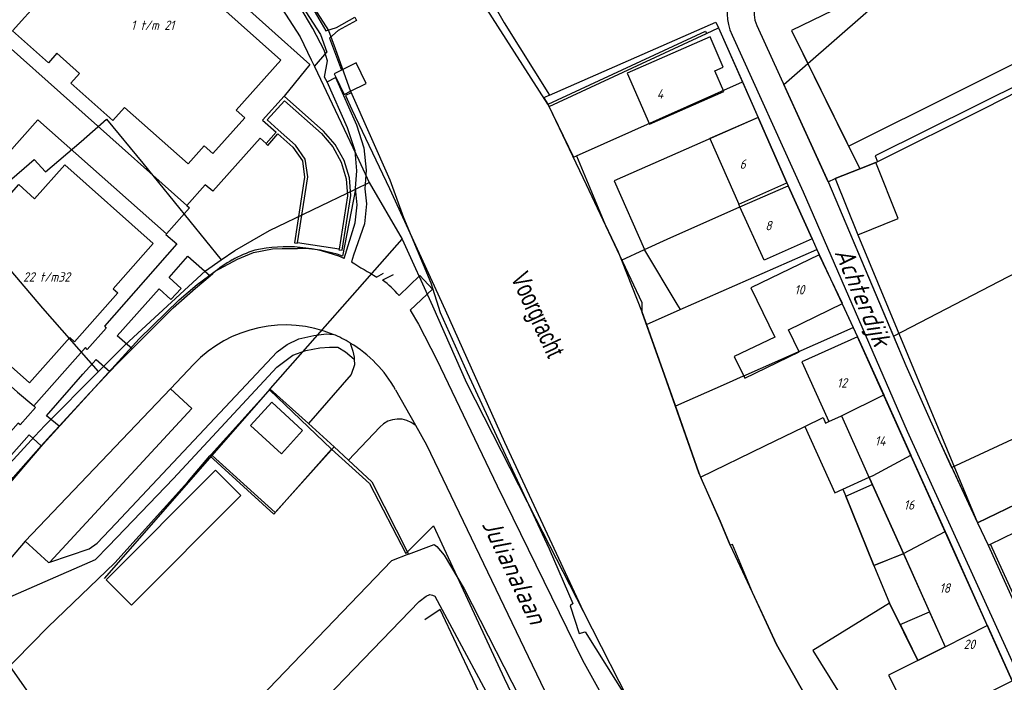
# Model space of a CAD drawing. Extents: x 124314 to 128016, y 450271 to 453716.
# Tile 5 of 40: x 124614 to 124744, y 450662 to 450750. Entities that reach past the tile are written whole.
import ezdxf
from ezdxf.enums import TextEntityAlignment as Align

# ---------------------------------------------------------------- set-up
doc = ezdxf.new("R2010")
doc.units = 0
doc.header["$MEASUREMENT"] = 0
for name, color, linetype in [('Default_113', 7, 'Continuous'), ('Default_117', 7, 'Continuous'), ('Default_118', 7, 'Continuous'), ('Default_21', 40, 'Continuous'), ('Default_22', 7, 'Continuous'), ('Default_4', 1, 'Continuous'), ('Default_48', 140, 'Continuous'), ('Default_5', 7, 'Continuous'), ('Default_6', 7, 'Continuous'), ('Default_69', 7, 'Continuous'), ('Default_7', 7, 'Continuous'), ('Default_79', 2, 'Continuous'), ('Default_80', 7, 'Continuous'), ('Default_82', 7, 'Continuous'), ('Default_99', 2, 'Continuous')]:
    doc.layers.add(name, color=color, linetype=linetype)
doc.styles.get("Standard").update_dxf_attribs({"font": 'ARIAL.TTF'})
doc.styles.add('Style-ENGINEERING', font='isoct.shx', dxfattribs={"oblique": 15})

msp = doc.modelspace()

# ---------------------------------------------------------------- linework, layer by layer
at = {"layer": 'Default_21', "lineweight": -3, "flags": 128}
for points in [[(124629.36, 450778.4), (124631.47, 450777.65), (124634.23, 450774.39), (124637.29, 450769.1), (124639.58, 450765.52), (124650.87, 450748.05), (124652.33, 450744.98)], [(124635.68, 450774.42), (124636.26, 450773.53), (124640.14, 450769.14), (124642.15, 450766.3), (124648.62, 450756.03), (124653.56, 450748.32), (124654.41, 450745.97)], [(124636.68, 450775.08), (124637.22, 450774.27), (124641.09, 450769.88), (124643.15, 450766.96), (124649.61, 450756.72), (124654.65, 450748.85), (124655.5, 450746.49)], [(124670.93, 450762.24), (124678, 450749.88), (124684, 450740.27)], [(124718.35, 450744.49), (124736.57, 450760.45), (124739.98, 450762.18)], [(124729.3, 450758.32), (124724.59, 450756.01), (124725.8, 450753.56), (124716.19, 450748.85), (124718.35, 450744.49)], [(124684, 450740.27), (124706.12, 450750), (124706.47, 450749.24), (124709.64, 450742.05)], [(124655.5, 450746.49), (124657.55, 450740.78), (124657.63, 450740.59), (124656.9, 450740.22), (124657.75, 450738.38), (124662.74, 450727.86), (124670.14, 450711.75), (124678.03, 450694.15), (124688.46, 450671.71)], [(124652.76, 450744.08), (124654.41, 450745.97)], [(124652.33, 450744.98), (124652.76, 450744.08)], [(124652.76, 450744.08), (124658.68, 450731.65), (124660.03, 450728.65)], [(124721.06, 450728.78), (124715.15, 450741.7), (124718.35, 450744.49)], [(124718.35, 450744.49), (124725.25, 450730.49)], [(124725.25, 450730.49), (124727.38, 450731.35), (124741.97, 450738.59), (124750.81, 450743.1)], [(124687.61, 450732.21), (124709.64, 450742.05)], [(124709.64, 450742.05), (124711.72, 450737.32)], [(124684, 450740.27), (124683.25, 450739.93), (124683.79, 450739.09), (124687.18, 450732.02), (124687.61, 450732.21)], [(124711.72, 450737.32), (124692.6, 450728.9), (124696.62, 450719.76)], [(124711.72, 450737.32), (124715.56, 450728.62)], [(124624.06, 450703.55), (124616.67, 450711.97), (124606.45, 450723.93), (124609.52, 450726.57), (124615.5, 450731.74), (124617, 450730.08), (124621.75, 450734.1), (124625.12, 450737.08), (124629.93, 450731.26), (124640.38, 450718.4)], [(124687.61, 450732.21), (124691.36, 450723.2), (124693.12, 450719.46), (124693.57, 450718.35)], [(124721.06, 450728.78), (124721.99, 450729.19), (124725.25, 450730.49)], [(124658.23, 450727.78), (124660.03, 450728.65)], [(124660.03, 450728.65), (124664.44, 450721.15)], [(124696.62, 450719.76), (124699.64, 450721.16), (124709.32, 450725.42), (124709.15, 450725.8), (124715.56, 450728.62)], [(124715.56, 450728.62), (124715.75, 450728.24), (124718.9, 450721.2), (124719.55, 450719.78)], [(124721.06, 450728.78), (124721.11, 450728.68), (124729.73, 450708.24)], [(124640.38, 450718.4), (124642.16, 450719.63), (124646.79, 450722.31), (124658.23, 450727.78)], [(124658.23, 450727.78), (124656.49, 450718.89)], [(124638.68, 450716.23), (124639.58, 450716.88), (124642.54, 450718.5), (124644.68, 450719.37), (124647.19, 450719.87), (124648.49, 450719.88)], [(124648.49, 450719.88), (124650.51, 450719.9)], [(124693.57, 450718.35), (124696.62, 450719.76)], [(124696.62, 450719.76), (124696.65, 450719.7), (124700.91, 450712.5), (124701.36, 450711.78)], [(124701.36, 450711.78), (124719.55, 450719.78)], [(124719.55, 450719.78), (124724.38, 450709.4)], [(124729.73, 450708.24), (124750.82, 450719.19)], [(124624.06, 450703.55), (124627.56, 450707.07), (124638.28, 450716.95), (124640.38, 450718.4)], [(124693.57, 450718.35), (124696.34, 450711.4), (124696.9, 450709.82)], [(124616.69, 450693.9), (124629.45, 450707.89), (124634.77, 450713.08), (124637.15, 450715.12), (124638.68, 450716.23)], [(124696.9, 450709.82), (124701.36, 450711.78)], [(124696.9, 450709.82), (124699.29, 450703.07), (124700.74, 450698.94)], [(124717.04, 450706.15), (124724.38, 450709.4)], [(124724.38, 450709.4), (124724.96, 450708.16), (124728.43, 450700.46)], [(124729.73, 450708.24), (124731.37, 450704.36), (124735.88, 450694.19), (124737.46, 450690.82)], [(124709.75, 450702.93), (124717.04, 450706.15)], [(124615.59, 450694.94), (124616.92, 450696.38), (124624.06, 450703.55)], [(124707.5, 450701.93), (124700.74, 450698.94)], [(124709.75, 450702.93), (124707.5, 450701.93)], [(124737.46, 450690.82), (124746.12, 450694.82), (124757.67, 450700.52), (124761.92, 450702.65)], [(124646.77, 450701.11), (124655.02, 450693.22)], [(124717.94, 450696.26), (124720.38, 450697.45), (124720.71, 450696.7), (124721.12, 450696.9), (124722.81, 450697.66), (124728.43, 450700.46)], [(124728.43, 450700.46), (124728.48, 450700.34), (124732.03, 450692.43)], [(124700.74, 450698.94), (124703.85, 450690.08), (124704.09, 450689.53)], [(124712.64, 450693.68), (124717.87, 450696.22), (124717.94, 450696.26)], [(124717.94, 450696.26), (124721.93, 450687.42), (124722.99, 450687.91)], [(124601.34, 450679.34), (124609.34, 450688.19), (124615.59, 450694.94)], [(124603.11, 450678.01), (124616.69, 450693.9)], [(124655.02, 450693.22), (124647.36, 450684.61), (124638.85, 450692.35)], [(124655.02, 450693.22), (124660.09, 450688.66), (124664.9, 450679.37), (124668.58, 450683.06), (124669.69, 450680.67), (124677.98, 450662.79), (124681.73, 450654.91), (124688.81, 450638.76)], [(124704.09, 450689.53), (124712.64, 450693.68)], [(124726.48, 450689.5), (124727.02, 450689.75), (124732.03, 450692.43)], [(124732.03, 450692.43), (124732.1, 450692.29), (124736.6, 450682.28)], [(124737.46, 450690.82), (124737.51, 450690.7), (124740.9, 450683.44)], [(124704.09, 450689.53), (124706.71, 450683.65), (124708.02, 450680.48), (124712.23, 450671.49), (124714.16, 450667.26), (124717.87, 450660.76), (124722.14, 450653.86), (124724.38, 450651.24)], [(124722.99, 450687.91), (124726.48, 450689.5)], [(124726.48, 450689.5), (124726.54, 450689.36), (124731.04, 450679.35)], [(124722.99, 450687.91), (124723.38, 450687), (124727.12, 450677.76)], [(124740.9, 450683.44), (124746.03, 450685.91), (124748.29, 450681.57), (124749.31, 450682.1), (124750.6, 450679.65), (124752.11, 450676.95), (124756.48, 450668.09)], [(124731.04, 450679.35), (124736.6, 450682.28)], [(124736.6, 450682.28), (124736.71, 450682.03), (124742.2, 450669.82)], [(124740.9, 450683.44), (124742.32, 450680.48), (124746.8, 450670.58), (124748.41, 450671.36), (124751.05, 450665.24)], [(124727.12, 450677.76), (124730.86, 450679.27), (124731.04, 450679.35)], [(124731.04, 450679.35), (124734.51, 450671.64)], [(124727.12, 450677.76), (124729.22, 450672.78), (124730.62, 450669.93)], [(124730.62, 450669.93), (124734.51, 450671.64)], [(124734.51, 450671.64), (124734.58, 450671.49), (124736.61, 450666.98)], [(124730.62, 450669.93), (124730.69, 450669.79), (124732.98, 450665.17)], [(124736.61, 450666.98), (124742.2, 450669.82)], [(124742.2, 450669.82), (124742.26, 450669.69), (124745.52, 450662.44)], [(124732.98, 450665.17), (124736.61, 450666.98)], [(124732.98, 450665.17), (124729.08, 450663.2), (124732.12, 450657.16), (124732.7, 450656.05)]]:
    msp.add_lwpolyline(points, dxfattribs=at)
at = {"layer": 'Default_21', "lineweight": -3}
msp.add_ellipse((124650.65, 450702.53), major_axis=(5.84, 16.36), ratio=1, start_param=0, end_param=0.350845, dxfattribs=at)
at = {"layer": 'Default_22', "lineweight": -3, "flags": 128}
for points in [[(124646.93, 450701.29), (124664.44, 450721.15)], [(124664.44, 450721.15), (124668.45, 450712.29), (124672.96, 450702.03), (124682.2, 450683.97), (124688.46, 450671.71)], [(124639.02, 450692.54), (124646.77, 450701.11)], [(124646.77, 450701.11), (124646.93, 450701.29)], [(124610.79, 450662.98), (124617.34, 450669.6), (124626.21, 450678.11), (124635.91, 450688.9), (124638.85, 450692.35)], [(124638.85, 450692.35), (124639.02, 450692.54)], [(124688.46, 450671.71), (124695.62, 450657.72)]]:
    msp.add_lwpolyline(points, dxfattribs=at)
at = {"layer": 'Default_4', "lineweight": -3, "flags": 128}
for points in [[(124755.41, 450768.01), (124740.66, 450760.8), (124739.44, 450763.31), (124724.59, 450756.01), (124725.8, 450753.56), (124716.19, 450748.85), (124723.76, 450733.51)], [(124641.23, 450754.15), (124639.77, 450752.51), (124648.28, 450744.93), (124642.37, 450738.3), (124643.52, 450737.27), (124639.27, 450732.51), (124638.12, 450733.53), (124635.99, 450731.14), (124627.51, 450738.65), (124625.95, 450736.91), (124620.39, 450741.88), (124621.53, 450743.17), (124618.52, 450745.84), (124617.4, 450744.58), (124612.64, 450748.81), (124616.31, 450752.95), (124615.3, 450753.85), (124618, 450756.91), (124619.11, 450755.93), (124621.67, 450758.84), (124620.57, 450759.81), (124623.28, 450762.88), (124624.31, 450761.97), (124627.96, 450766.07)], [(124707.2, 450740.77), (124706, 450743.53), (124707.1, 450744.01), (124705.34, 450748.02), (124694.34, 450743.22), (124697.3, 450736.44), (124707.2, 450740.77)], [(124723.76, 450733.51), (124753.01, 450748.09), (124754.24, 450745.61)], [(124711.72, 450737.32), (124705.32, 450734.5), (124709.15, 450725.8), (124715.56, 450728.62)], [(124715.56, 450728.62), (124711.72, 450737.32)], [(124619.56, 450731.03), (124631.33, 450720.56), (124626, 450714.55), (124626.62, 450713.99), (124620.88, 450707.52), (124620.26, 450708.07), (124614.9, 450702.03), (124603.04, 450712.55), (124607.07, 450717.09), (124605.03, 450718.9), (124607.88, 450722.12), (124609.05, 450721.08), (124611.77, 450724.14), (124610.6, 450725.18), (124613.45, 450728.4), (124615.55, 450726.52), (124619.56, 450731.03)], [(124724.99, 450721.73), (124730.37, 450723.89), (124727.38, 450731.35)], [(124727.38, 450731.35), (124725.25, 450730.49)], [(124725.25, 450730.49), (124721.99, 450729.19), (124724.99, 450721.73)], [(124709.32, 450725.42), (124715.75, 450728.24)], [(124718.9, 450721.2), (124715.75, 450728.24)], [(124712.53, 450718.36), (124709.32, 450725.42)], [(124718.9, 450721.2), (124712.53, 450718.36)], [(124719.85, 450719.05), (124710.78, 450714.66), (124713.94, 450708.13), (124708.56, 450705.53), (124709.96, 450702.65), (124717.21, 450706.16), (124715.79, 450709.11), (124722.97, 450712.58), (124719.85, 450719.05)], [(124724.96, 450708.16), (124717.55, 450704.83), (124721.12, 450696.9), (124722.81, 450697.66), (124726.91, 450688.53)], [(124726.81, 450653.94), (124732.12, 450657.16), (124732.7, 450656.05), (124745.52, 450662.44), (124724.96, 450708.16)], [(124726.91, 450688.53), (124731.05, 450679.34)], [(124742.63, 450680.63), (124747.55, 450682.99), (124746.03, 450685.91), (124740.9, 450683.44)], [(124740.9, 450683.44), (124742.32, 450680.48), (124742.63, 450680.63)], [(124731.05, 450679.34), (124736.61, 450666.98), (124732.98, 450665.17), (124729.22, 450672.78), (124718.99, 450666.46), (124726.81, 450653.94)]]:
    msp.add_lwpolyline(points, dxfattribs=at)
at = {"layer": 'Default_48', "lineweight": -3, "flags": 128}
for points in [[(124683.81, 450739.06), (124683.79, 450739.09), (124669.77, 450760.96), (124670.9, 450761.75)], [(124657.55, 450740.79), (124662.78, 450729.01), (124664.62, 450724.03), (124668.24, 450715.33), (124669.47, 450711.38), (124673.05, 450703.44), (124676.98, 450695), (124683.97, 450679.97), (124687.11, 450672.72), (124686.75, 450672.42), (124687.96, 450668.73), (124688.74, 450668.94), (124694.18, 450660.27), (124696.02, 450657.45), (124696.28, 450657.21)], [(124683.94, 450738.79), (124683.81, 450739.06)], [(124724.35, 450651.28), (124722.14, 450653.86), (124717.87, 450660.76), (124714.16, 450667.26), (124710.99, 450674.19), (124708.34, 450680.56), (124708.02, 450680.48), (124706.71, 450683.65), (124703.85, 450690.08), (124699.29, 450703.07), (124696.34, 450711.4), (124696.33, 450712.66), (124688.93, 450728.34), (124683.94, 450738.79)], [(124665.27, 450679.27), (124668.67, 450680.57), (124669.05, 450680.31), (124670.02, 450679.16), (124672.64, 450674.68), (124681.14, 450658.11)], [(124665.27, 450679.27), (124662.99, 450678.41), (124630.33, 450644.44)], [(124637.84, 450597.55), (124626.36, 450624.56), (124624.78, 450629.57), (124666.69, 450672.98), (124667.62, 450673.71), (124668.1, 450673.93), (124668.44, 450673.85), (124668.76, 450673.72), (124678.46, 450655.61)], [(124625.67, 450644.84), (124615.37, 450660), (124611.45, 450665.66), (124610.06, 450664.52), (124607.89, 450663.64), (124610.73, 450655.55), (124621.56, 450627.66), (124621.21, 450627), (124620.95, 450626.66), (124620.91, 450625.82), (124621.14, 450624.84), (124621.35, 450623.88), (124636.67, 450590.86)]]:
    msp.add_lwpolyline(points, dxfattribs=at)
at = {"layer": 'Default_5', "lineweight": -3, "flags": 128}
msp.add_lwpolyline([(124656.34, 450743.59), (124655.36, 450743.1), (124655.59, 450742.65), (124656.71, 450740.38), (124657.55, 450740.79), (124659.65, 450741.81), (124658.31, 450744.56), (124656.34, 450743.59)], dxfattribs=at)
at = {"layer": 'Default_6', "lineweight": -3, "flags": 128}
for points in [[(124651.19, 450695.73), (124648.36, 450692.62), (124644.25, 450696.36), (124647.08, 450699.47), (124651.19, 450695.73)], [(124642.98, 450687.07), (124639.6, 450690.44), (124625.07, 450675.87), (124628.45, 450672.51), (124642.98, 450687.07)]]:
    msp.add_lwpolyline(points, dxfattribs=at)
at = {"layer": 'Default_69', "lineweight": -3, "flags": 128}
for points in [[(124654.47, 450742.03), (124654.11, 450742.65), (124654.49, 450744.86), (124654.04, 450746.27), (124652.54, 450749.14), (124647.94, 450756.98), (124637.86, 450771.77), (124633.48, 450776.33), (124634.38, 450777.19)], [(124651.16, 450754.18), (124654.26, 450748.83), (124655.68, 450749.26), (124658.11, 450750.63), (124658.34, 450750.22), (124655.91, 450748.85), (124654.78, 450747.83), (124656.34, 450743.59)]]:
    msp.add_lwpolyline(points, dxfattribs=at)
at = {"layer": 'Default_7', "lineweight": -3, "flags": 128}
for points in [[(124648.73, 450740.13), (124645.87, 450736.95), (124647.66, 450735.34), (124646.36, 450733.86)], [(124656.03, 450719.8), (124656.02, 450719.73), (124656.46, 450719.66), (124657.58, 450726.94), (124657.4, 450729.28), (124656.7, 450731.59), (124655.52, 450733.7), (124653.98, 450735.51), (124648.73, 450740.13)], [(124650.53, 450720.66), (124651.86, 450729.44), (124651.52, 450731.78), (124650.24, 450733.62), (124647.95, 450735.65), (124646.47, 450736.98), (124648.76, 450739.53), (124653.7, 450735.19), (124655.19, 450733.43), (124656.33, 450731.38), (124656.99, 450729.16), (124657.15, 450726.9), (124656.03, 450719.8)], [(124646.36, 450733.86), (124646.33, 450733.83), (124646.56, 450733.61), (124647.9, 450735.12), (124649.88, 450733.37), (124651.17, 450731.54), (124651.44, 450729.38), (124650.09, 450720.65), (124650.52, 450720.6), (124650.53, 450720.66)]]:
    msp.add_lwpolyline(points, dxfattribs=at)
at = {"layer": 'Default_79', "lineweight": -3, "flags": 128}
for points in [[(124723.76, 450733.51), (124725.25, 450730.49)], [(124724.99, 450721.73), (124740.9, 450683.44)], [(124656.03, 450719.8), (124650.53, 450720.66)], [(124657.27, 450691.79), (124660.38, 450688.9), (124665.27, 450679.27)]]:
    msp.add_lwpolyline(points, dxfattribs=at)
at = {"layer": 'Default_80', "lineweight": -3, "flags": 128}
for points in [[(124639.15, 450692.4), (124646.88, 450701.23), (124651.97, 450696.66)], [(124639.15, 450692.4), (124647.53, 450684.84), (124655.38, 450693.53)], [(124624.85, 450676.06), (124639.15, 450692.4)], [(124731.05, 450679.34), (124727.12, 450677.76), (124723.38, 450687), (124726.91, 450688.53)]]:
    msp.add_lwpolyline(points, dxfattribs=at)
at = {"layer": 'Default_82', "lineweight": -3, "flags": 128}
msp.add_lwpolyline([(124677.94, 450653.68), (124673.8, 450662.7), (124669.46, 450671.91), (124667.42, 450670.56)], dxfattribs=at)
at = {"layer": 'Default_99', "lineweight": -3, "flags": 128}
for points in [[(124641.23, 450754.15), (124652.14, 450744.34), (124648.73, 450740.13)], [(124635.78, 450725.6), (124608.72, 450749.7), (124608.75, 450749.73)], [(124704.87, 450748.49), (124706.47, 450749.24), (124711.72, 450737.32)], [(124711.56, 450749.55), (124721.11, 450728.68), (124731.37, 450704.36), (124735.88, 450694.19), (124740.9, 450683.44)], [(124683.81, 450739.06), (124704.74, 450748.77), (124704.87, 450748.49)], [(124683.94, 450738.79), (124704.87, 450748.49)], [(124708.27, 450748.27), (124717.73, 450727.43), (124731.53, 450695.64), (124746.4, 450663.05), (124749.91, 450664.7), (124742.63, 450680.63)], [(124754.24, 450745.61), (124727.29, 450732.22), (124727.6, 450731.41), (124727.38, 450731.35)], [(124654.47, 450742.03), (124655.57, 450742.64), (124658.35, 450736.32), (124659.34, 450733.26), (124659.62, 450730.32), (124659.44, 450727.83), (124659.67, 450725.85), (124659.41, 450723.16), (124657.96, 450719.03), (124657.7, 450718.12)], [(124656.71, 450718.59), (124658.17, 450723.29), (124658.43, 450725.72), (124658.2, 450727.93), (124658.38, 450730.22), (124658.16, 450732.88), (124657.17, 450735.94), (124654.47, 450742.03)], [(124633.09, 450721.87), (124615.97, 450737.02), (124596.85, 450715.47), (124613.28, 450700.82), (124615.44, 450698.98)], [(124646.36, 450733.86), (124645.53, 450734.58), (124639.24, 450727.51), (124638.24, 450728.36), (124635.78, 450725.6)], [(124715.56, 450728.62), (124715.75, 450728.24)], [(124635.78, 450725.6), (124636.13, 450725.32), (124633.09, 450721.87)], [(124633.09, 450721.87), (124633.02, 450721.78), (124634.46, 450720.5), (124624.84, 450709.57), (124625.09, 450709.31), (124622.57, 450706.5), (124622.31, 450706.74), (124615.44, 450698.98)], [(124718.9, 450721.2), (124719.85, 450719.05)], [(124628.52, 450706.57), (124626.53, 450708.28), (124632.1, 450714.56), (124633.67, 450713.12), (124635.04, 450714.6), (124633.44, 450716.05), (124635.94, 450718.88), (124638.88, 450716.27)], [(124628.52, 450706.57), (124633.99, 450712.01), (124636.94, 450714.63), (124638.88, 450716.27)], [(124638.88, 450716.27), (124639.25, 450716.58)], [(124661.03, 450716.11), (124661.94, 450716.61)], [(124663.21, 450716.42), (124661.82, 450715.68)], [(124664, 450713.65), (124666.75, 450716.31), (124668.47, 450714.5), (124665.48, 450711.7), (124666.59, 450709.85), (124669.03, 450705.11)], [(124722.92, 450712.55), (124724.96, 450708.16)], [(124617.57, 450678.23), (124622.81, 450680), (124623.89, 450680.75), (124626.37, 450683.37), (124647.8, 450706.19), (124649.15, 450707.14), (124650.69, 450707.91), (124652.68, 450708.35), (124654.3, 450708.56), (124655.26, 450708.48)], [(124657.52, 450707.34), (124657.86, 450706.27), (124658.04, 450705.44), (124658.05, 450705.21)], [(124565.43, 450620.23), (124608.81, 450672.11), (124623.65, 450678.57), (124625.37, 450680.36), (124634.02, 450689.34), (124647.78, 450704.14), (124649.9, 450705.73), (124651.6, 450706.34), (124653.47, 450706.7), (124654.77, 450706.81), (124655.85, 450706.78), (124656.9, 450706.17), (124658.05, 450705.21)], [(124625.56, 450703.55), (124626.58, 450704.63), (124628.52, 450706.57)], [(124618.82, 450696.27), (124617.15, 450697.68), (124621.99, 450703.21), (124623.73, 450705.16), (124625.56, 450703.55)], [(124636.71, 450704.52), (124633.62, 450701.27)], [(124658.05, 450705.21), (124658.09, 450704.42), (124657.66, 450703.14), (124651.97, 450696.66)], [(124669.03, 450705.11), (124677.03, 450688.35), (124688.37, 450665.18), (124691.29, 450660.03), (124692.18, 450658.39), (124693.11, 450657.07), (124693.84, 450656.03)], [(124618.82, 450696.27), (124622.9, 450700.7), (124625.56, 450703.55)], [(124633.62, 450701.27), (124614.32, 450680.99)], [(124617.57, 450678.23), (124636.48, 450698.65), (124633.62, 450701.27)], [(124663.54, 450701.14), (124666.18, 450696.42)], [(124615.44, 450698.98), (124615.68, 450698.77), (124613.66, 450696.48), (124613.39, 450696.69)], [(124613.39, 450696.69), (124599.52, 450681.06), (124601.04, 450679.57), (124614.82, 450695.12), (124616.45, 450693.67)], [(124651.97, 450696.66), (124655.38, 450693.53)], [(124616.45, 450693.67), (124617.74, 450695.11), (124618.82, 450696.27)], [(124657.27, 450691.79), (124661.45, 450696.18)], [(124666.18, 450696.42), (124667.65, 450693.79), (124683.35, 450661.17)], [(124603.11, 450678.01), (124608.46, 450684.54), (124612.7, 450689.49), (124616.45, 450693.67)], [(124655.38, 450693.53), (124657.27, 450691.79)], [(124614.32, 450680.99), (124586.24, 450647.99)], [(124614.32, 450680.99), (124617.41, 450678.18), (124617.57, 450678.23)]]:
    msp.add_lwpolyline(points, dxfattribs=at)
at = {"layer": 'Default_99', "lineweight": -3}
for centre, major_axis, start_param, end_param in [((124715.02, 450751.33), (-3.32, 6.63), 0, 1.533025), ((124714.96, 450751.11), (-1.66, 3.36), 0, 1.541303), ((124649.05, 450700.37), (-4.2, 19.31), 5.670709, 6.283185), ((124649.81, 450704.06), (-7.99, 14.31), 6.082215, 6.283185), ((124649.48, 450704.65), (-10.22, 11.93), 6.082962, 6.283185), ((124751.66, 450870.85), (-93.96, -152.74), 0, 0.021692), ((124655.09, 450706.29), (6.73, 9.4), 6.024423, 6.283185), ((124648.88, 450692.94), (6.38, 15.54), 0, 1.200026), ((124648.84, 450692.87), (8.68, 14.48), 0, 0.150274), ((124648.86, 450692.92), (14.68, 8.22), 0, 0.519181), ((124663.93, 450693.82), (2.24, 2.59), 0, 1.524779)]:
    msp.add_ellipse(centre, major_axis=major_axis, ratio=1, start_param=start_param, end_param=end_param, dxfattribs=at)

# ---------------------------------------------------------------- texts
at = {"layer": 'Default_113', "lineweight": -3, "style": 'Style-ENGINEERING', "oblique": 15}
for s, p in [('1 t/m 21', (124631.25, 450749.57)), ('4', (124698.7, 450740.45)), ('6', (124709.69, 450731.12)), ('8', (124713.11, 450722.95)), ('22 t/m32', (124617.15, 450716.12)), ('10', (124717.23, 450714.42)), ('12', (124722.88, 450702.04)), ('14', (124727.96, 450694.33)), ('16', (124731.79, 450685.83)), ('18', (124736.55, 450674.78)), ('20', (124739.81, 450667.3))]:
    msp.add_text(s, height=1.25, dxfattribs=at).set_placement(p, align=Align.MIDDLE_CENTER)
at = {"layer": 'Default_117', "lineweight": -3, "style": 'Style-ENGINEERING', "oblique": 15}
for s, rotation, p in [('Achterdijk', 292.8976, (124725.68, 450713.5)), ('Julianalaan', 295.7195, (124679.35, 450677.04)), ('Willeskopperpoort', 26.4882, (124741.7, 450655.78))]:
    msp.add_text(s, height=2.5, rotation=rotation, dxfattribs=at).set_placement(p, align=Align.MIDDLE_CENTER)
at = {"layer": 'Default_118', "lineweight": -3, "width": 0.7}
msp.add_text('Voorgracht', height=2.5, rotation=294.8992, dxfattribs=at).set_placement((124682.48, 450711.12), align=Align.MIDDLE_CENTER)

doc.saveas('drawing.dxf')
